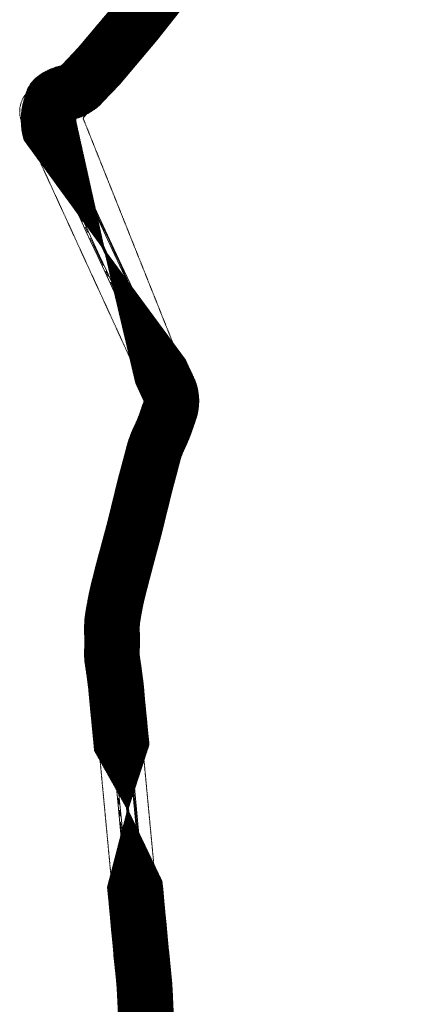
# Model space of a CAD drawing. Header units: metres. Extents: x 119281 to 119471, y 518617 to 521499.
# Tile 3 of 6: x 119281 to 119427, y 519697 to 520058. Entities that reach past the tile are written whole.
import ezdxf

# ---------------------------------------------------------------- set-up
doc = ezdxf.new("R2010")
doc.units = ezdxf.units.M
doc.header["$MEASUREMENT"] = 0
for name, pattern in [('DGN Style 2', [0.044195, 0.026517, -0.017678]), ('DGN Style 4', [0.070712, 0.035356, -0.017678, 0, -0.017678]), ('PHANTOM', [0.0635, 0.03175, -0.00635, 0.00635, -0.00635, 0.00635, -0.00635])]:
    doc.linetypes.add(name, pattern=pattern)
for name, color, linetype, lineweight in [('A_EM-VELD-BESTEMMINGSPLAN', 9, 'DGN Style 4', 0), ('A_EM-VELD-OBV-REVISIE', 6, 'DGN Style 2', 0), ('A_EM-VELD-OBV-REVISIE-ARCERING', 254, 'Continuous', 0), ('A_HS_MANTELBUIS', 1, 'Continuous', 0), ('A_HS_TRACE', 3, 'PHANTOM', 0)]:
    doc.layers.add(name, color=color, linetype=linetype, lineweight=lineweight)

msp = doc.modelspace()

# ---------------------------------------------------------------- hatches: boundary and pattern name
at = {"layer": 'A_EM-VELD-OBV-REVISIE-ARCERING'}
h = msp.add_hatch(dxfattribs=at)
h.set_pattern_fill('HATCH', color=256, style=0, pattern_type=2)
h.set_pattern_definition([(45, (119326.64361, 520060.85081), (-0.1767767, 0.1767767), [])])
h.paths.add_polyline_path([(119296.36, 520040.69, 0.104327), (119288.15, 520036.9, 0.137998), (119284.09, 520031.64), (119283.84, 520031.02), (119283.03, 520028.24, 0.143455), (119283.02, 520013.67), (119312.44, 519973.31), (119302.23, 520019.21, -0.097721), (119302, 520021.49, 0.132367), (119311.71, 520027.54), (119317.87, 520034.04), (119331.55, 520050.32), (119342.22, 520063.65), (119342.32, 520063.78, 0.156877), (119346.54, 520076.07), (119346.94, 520085.29), (119347.37, 520090.9), (119347.56, 520096.1), (119347.85, 520097.75), (119348.26, 520101.08), (119348.48, 520104.19), (119348.99, 520112.24), (119347.78, 520124.12), (119352.9, 520164.63), (119346, 520141.65), (119342.83, 520172.79), (119329.04, 520113.58), (119328.7, 520108.32), (119328.52, 520105.53), (119328.34, 520103), (119328.06, 520100.71), (119327.62, 520098.21), (119327.4, 520092.02), (119326.98, 520086.49), (119326.55, 520076.64), (119326.54, 520076.47, -0.141872), (119326.35, 520075.82), (119316.09, 520063.01), (119302.95, 520047.36), (119297.09, 520041.18, -0.111696)])
h = msp.add_hatch(dxfattribs=at)
h.set_pattern_fill('HATCH', color=256, style=0, pattern_type=2)
h.set_pattern_definition([(45, (119335.1855, 519916.25989), (-0.1767767, 0.1767767), [])])
h.paths.add_polyline_path([(119326.89, 519918.26, -0.117681), (119326.84, 519917.72), (119325.78, 519914.63, -0.029575), (119323.32, 519908.63, 0.047183), (119320.72, 519901.61), (119317.62, 519889.94), (119313.8, 519874.34), (119309.5, 519858.38), (119307.35, 519849.79), (119307.32, 519849.66, 0.014024), (119305.76, 519841.65, 0.062065), (119305.25, 519831.85, -0.001204), (119305.15, 519825.62), (119305.14, 519825.32), (119305.24, 519823.02), (119306.18, 519816.56), (119306.67, 519812.62), (119307.04, 519808.52), (119307.46, 519804.23), (119307.88, 519799.93), (119308.3, 519795.59), (119308.72, 519791.22), (119308.81, 519790.18), (119320.92, 519768.56), (119328.7, 519792.32), (119328.62, 519793.12), (119328.2, 519797.51), (119327.78, 519801.87), (119327.36, 519806.17), (119326.96, 519810.4), (119326.78, 519812.28), (119326.55, 519814.76), (119326.01, 519819.22), (119325.59, 519822.06), (119325.18, 519824.89), (119325.15, 519825.56, 0.001234), (119325.25, 519832.04), (119325.26, 519832.53), (119325.22, 519833.02, -0.065918), (119325.46, 519838.17), (119325.47, 519838.25), (119325.49, 519838.33, -0.0139), (119326.81, 519845.19), (119328.85, 519853.35), (119333.17, 519869.36), (119337, 519884.99), (119340.05, 519896.47, -0.047183), (119341.34, 519899.95, 0.029575), (119344.7, 519908.15), (119345.76, 519911.24, 0.169541), (119345.68, 519925.18), (119345.52, 519925.64), (119343.35, 519930.27), (119342.08, 519933), (119312.44, 519973.31), (119323.91, 519924.66)])
h = msp.add_hatch(dxfattribs=at)
h.set_pattern_fill('HATCH', color=256, style=0, pattern_type=2)
h.set_pattern_definition([(45, (119328.00873, 519700.77953), (-0.1767767, 0.1767767), [])])
h.paths.add_polyline_path([(119318.99, 519670.2, 0.034081), (119319.64, 519664.38, 0.001574), (119320.23, 519660.35), (119320.81, 519656.65), (119321.33, 519652.8), (119321.82, 519648.76), (119322.15, 519644.61), (119322.81, 519636.81), (119322.89, 519635.89), (119323.28, 519631.54), (119323.68, 519627.2), (119324.1, 519622.86), (119324.52, 519618.54), (119324.75, 519616.17), (119338.45, 519577.75), (119344.63, 519618.32), (119344.42, 519620.48), (119344, 519624.78), (119343.6, 519629.06), (119343.2, 519633.36), (119342.81, 519637.65), (119342.42, 519642.19), (119342.09, 519646.25), (119341.72, 519650.78), (119341.17, 519655.33), (119340.6, 519659.54), (119340.01, 519663.33), (119339.47, 519667.86), (119339.34, 519667.85, -0.047818), (119338.94, 519672.22), (119338.18, 519682.58), (119338.09, 519683.62), (119337.85, 519686.5), (119337.69, 519691.78), (119337.08, 519704.81), (119335.82, 519717.4), (119335.77, 519717.94), (119335.37, 519722.2), (119334.97, 519726.51), (119334.56, 519730.87), (119334.14, 519735.24), (119333.73, 519739.66), (119333.46, 519742.38), (119320.92, 519768.56), (119313.58, 519740.23), (119313.81, 519737.76), (119314.22, 519733.36), (119314.64, 519728.97), (119315.05, 519724.65), (119315.45, 519720.34), (119315.85, 519716.06), (119315.9, 519715.26), (119316.69, 519707.55), (119317.12, 519703.33), (119317.71, 519691), (119317.88, 519685.36), (119318.16, 519682.01), (119318.23, 519681.06), (119318.7, 519674.8), (119318.91, 519671.86), (119318.91, 519671.86), (119318.92, 519671.72), (119318.93, 519671.57), (119318.93, 519671.57)])

# ---------------------------------------------------------------- linework, layer by layer
at = {"layer": 'A_EM-VELD-BESTEMMINGSPLAN', "flags": 128}
msp.add_lwpolyline([(119322.3, 519835.41, -0.088022), (119322.51, 519837.86), (119342.49, 519913.4, 0.184346), (119341.85, 519928.4), (119304.6, 520021.6), (119341.9, 520065.99, 0.160715), (119344.23, 520071.81), (119346.6, 520109.91), (119383.79, 520289.83, 0.035689), (119384.82, 520297.63), (119386.03, 520317.45), (119386.11, 520321.56), (119387.88, 520350.66), (119394.68, 520462.73), (119398.7, 520529.15), (119403.51, 520607.5), (119404.38, 520622.18), (119404.64, 520625.97), (119404.65, 520626.11), (119411.09, 520716.52), (119411.93, 520727.32), (119416.52, 520794.37), (119426.12, 520952.6, 0.023171), (119426.14, 520954), (119426.55, 521086.01), (119400.08, 521086.37), (119389.82, 521032.5), (119389.8, 521032.32, 0.036568), (119389.74, 521030.84), (119390.15, 521018.45), (119389.34, 521002.74), (119388.48, 520990.38), (119387.53, 520975.36), (119385.91, 520950.18, 0.020941), (119385.9, 520949.31), (119386.29, 520932.21), (119376.44, 520777.07), (119375.2, 520766.29), (119373.59, 520760.82), (119365.61, 520742.66), (119364.15, 520739.02, 0.079249), (119363.11, 520734.4), (119362, 520717.14, 0.048099), (119362.06, 520715.22), (119363.56, 520703.62), (119362.26, 520677.62, 0.047516), (119362.34, 520675.74), (119364.81, 520658.06, 0.022314), (119364.97, 520657.17), (119366.82, 520649.24), (119363.15, 520584.01), (119363.13, 520583.41), (119362.79, 520561.94, -0.013612), (119362.78, 520561.72), (119356.18, 520452.91), (119351.22, 520371.17), (119349.85, 520340.32), (119340.82, 520331.85, 0.188825), (119337.69, 520325.27), (119337.26, 520319.29, 0.104172), (119337.82, 520315.21), (119342.87, 520301.14), (119329.97, 520100.23), (119328.38, 520074.77), (119301.49, 520042.77), (119299.57, 520040.85), (119297.36, 520039.27), (119285.41, 520032.09), (119285.15, 520031.88, 0.344083), (119282.31, 520019.9), (119327.15, 519922.1, -0.193862), (119327.27, 519918.33), (119327.19, 519918.11), (119306.9, 519841.43, 0.088428), (119306.32, 519834.44), (119330.52, 519577.64), (119361.49, 519248.5, 0.008402), (119361.5, 519248.38), (119368.04, 519163.81), (119358.77, 519155.26, 0.377158), (119357.14, 519139.56), (119357.2, 519139.47), (119359.53, 519136.47), (119384.09, 519104.51), (119396.94, 519114.06), (119372.35, 519146.02), (119379.25, 519152.38, 0.229471), (119384.03, 519164.56), (119380.73, 519207.18), (119338.99, 519658.33), (119322.3, 519835.41)], format="xyb", close=True, dxfattribs=at)
at = {"layer": 'A_EM-VELD-OBV-REVISIE', "flags": 128}
msp.add_lwpolyline([(119297.09, 520041.18), (119297.13, 520041.23), (119302.95, 520047.36), (119316.09, 520063.01), (119326.35, 520075.82, 0.141872), (119326.54, 520076.47), (119326.55, 520076.64), (119326.98, 520086.49), (119327.4, 520092.02), (119327.62, 520098.21), (119328.06, 520100.71), (119328.34, 520103), (119328.52, 520105.53), (119328.7, 520108.32), (119329.04, 520113.58), (119329.04, 520113.58), (119342.83, 520172.79), (119346, 520141.65), (119352.9, 520164.63), (119347.78, 520124.12), (119348.99, 520112.24), (119348.99, 520112.24), (119348.48, 520104.19), (119348.26, 520101.08), (119347.85, 520097.75), (119347.56, 520096.1), (119347.37, 520090.9), (119346.94, 520085.29), (119346.54, 520076.07, -0.156877), (119342.32, 520063.78), (119342.22, 520063.65), (119331.55, 520050.32), (119317.87, 520034.04), (119311.71, 520027.54, -0.132367), (119302, 520021.49, 0.097721), (119302.23, 520019.21), (119302.23, 520019.21), (119312.44, 519973.31), (119283.02, 520013.67, -0.143455), (119283.03, 520028.24), (119283.84, 520031.02), (119284.09, 520031.64, -0.137998), (119288.15, 520036.9, -0.104327), (119296.36, 520040.69, 0.111696), (119297.09, 520041.18)], format="xyb", close=True, dxfattribs=at)
for points in [[(119342.09, 519933.01), (119312.44, 519973.31), (119323.91, 519924.66), (119323.9, 519924.66), (119323.91, 519924.66)], [(119308.81, 519790.18), (119308.72, 519791.22), (119308.3, 519795.59), (119307.88, 519799.93), (119307.46, 519804.23), (119307.04, 519808.52), (119306.67, 519812.62), (119306.18, 519816.56), (119305.24, 519823.02)], [(119328.7, 519792.32), (119328.62, 519793.12), (119328.2, 519797.51), (119327.78, 519801.87), (119327.36, 519806.17), (119326.96, 519810.4), (119326.78, 519812.28)], [(119308.81, 519790.18), (119320.92, 519768.56), (119328.7, 519792.32)]]:
    msp.add_lwpolyline(points, dxfattribs=at)
for points in [[(119325.59, 519822.06), (119325.18, 519824.89), (119325.15, 519825.56, 0.001234), (119325.25, 519832.04), (119325.26, 519832.53), (119325.22, 519833.02, -0.065918), (119325.46, 519838.17), (119325.47, 519838.25), (119325.49, 519838.33, -0.0139), (119326.81, 519845.19), (119328.85, 519853.35), (119333.17, 519869.36), (119337, 519884.99), (119340.05, 519896.47, -0.047183), (119341.34, 519899.95, 0.029575), (119344.7, 519908.15), (119345.76, 519911.24, 0.169541), (119345.68, 519925.18), (119345.52, 519925.64), (119343.35, 519930.27), (119342.07, 519933.05)], [(119326.78, 519812.28), (119326.55, 519814.76), (119326.01, 519819.22), (119325.18, 519824.89), (119325.15, 519825.56, 0.001234), (119325.25, 519832.04), (119325.26, 519832.53), (119325.22, 519833.02, -0.065918), (119325.46, 519838.17), (119325.47, 519838.25), (119325.49, 519838.33, -0.0139), (119326.81, 519845.19), (119328.85, 519853.35), (119333.17, 519869.36), (119337, 519884.99), (119340.05, 519896.47, -0.047183), (119341.34, 519899.95, 0.029575), (119344.7, 519908.15), (119345.76, 519911.24, 0.169541), (119345.68, 519925.18), (119345.52, 519925.64), (119342.08, 519933)], [(119305.24, 519823.02), (119305.14, 519825.32), (119305.15, 519825.62, 0.001204), (119305.25, 519831.85, -0.062065), (119305.76, 519841.65, -0.014024), (119307.32, 519849.66), (119307.35, 519849.79), (119309.5, 519858.38), (119313.8, 519874.34), (119317.62, 519889.94), (119320.72, 519901.61, -0.047183), (119323.32, 519908.63, 0.029575), (119325.78, 519914.63), (119326.84, 519917.72, 0.117681), (119326.89, 519918.26), (119323.9, 519924.66), (119326.89, 519918.26, -0.117681), (119326.84, 519917.72), (119325.78, 519914.63, -0.029575), (119323.32, 519908.63, 0.047183), (119320.72, 519901.61), (119317.62, 519889.94), (119313.8, 519874.34), (119309.5, 519858.38), (119307.35, 519849.79), (119307.32, 519849.66)], [(119318.93, 519671.57), (119318.7, 519674.8), (119318.23, 519681.06), (119318.16, 519682.01), (119317.88, 519685.36), (119317.71, 519691), (119317.12, 519703.33), (119316.69, 519707.55), (119315.9, 519715.26), (119315.93, 519715.26), (119315.85, 519716.06), (119315.45, 519720.34), (119315.05, 519724.65), (119314.64, 519728.97), (119314.22, 519733.36), (119313.81, 519737.76), (119313.58, 519740.23), (119320.92, 519768.56), (119333.46, 519742.38), (119333.73, 519739.66), (119334.14, 519735.24), (119334.56, 519730.87), (119334.97, 519726.51), (119335.37, 519722.2), (119335.77, 519717.94), (119335.82, 519717.4), (119335.79, 519717.4), (119337.08, 519704.81), (119337.69, 519691.78), (119337.85, 519686.5), (119338.09, 519683.62), (119338.18, 519682.58), (119338.94, 519672.22, 0.047818), (119339.34, 519667.85, -0.047818), (119338.94, 519672.22), (119338.18, 519682.58), (119338.09, 519683.62), (119337.85, 519686.5), (119337.69, 519691.78), (119337.08, 519704.81), (119335.79, 519717.4)]]:
    msp.add_lwpolyline(points, format="xyb", dxfattribs=at)
at = {"layer": 'A_EM-VELD-OBV-REVISIE-ARCERING', "flags": 128}
msp.add_lwpolyline([(119316.09, 520063.01), (119302.95, 520047.36), (119297.09, 520041.18, -0.111696), (119296.36, 520040.69), (119296.36, 520040.69, 0.104327), (119288.15, 520036.9, 0.137998), (119284.09, 520031.64), (119283.84, 520031.02), (119283.03, 520028.24, 0.143455), (119283.02, 520013.67), (119312.44, 519973.31), (119302.23, 520019.21, -0.097721), (119302, 520021.49, 0.132367), (119311.71, 520027.54), (119317.87, 520034.04), (119331.55, 520050.32), (119342.22, 520063.65)], format="xyb", dxfattribs=at)
msp.add_lwpolyline([(119326.89, 519918.26, -0.117681), (119326.84, 519917.72), (119325.78, 519914.63, -0.029575), (119323.32, 519908.63, 0.047183), (119320.72, 519901.61), (119317.62, 519889.94), (119313.8, 519874.34), (119309.5, 519858.38), (119307.35, 519849.79), (119307.32, 519849.66, 0.014024), (119305.76, 519841.65, 0.062065), (119305.25, 519831.85, -0.001204), (119305.15, 519825.62), (119305.14, 519825.32), (119305.24, 519823.02), (119306.18, 519816.56), (119306.67, 519812.62), (119307.04, 519808.52), (119307.46, 519804.23), (119307.88, 519799.93), (119308.3, 519795.59), (119308.72, 519791.22), (119308.81, 519790.18), (119320.92, 519768.56), (119328.7, 519792.32), (119328.62, 519793.12), (119328.2, 519797.51), (119327.78, 519801.87), (119327.36, 519806.17), (119326.96, 519810.4), (119326.78, 519812.28), (119326.55, 519814.76), (119326.01, 519819.22), (119325.59, 519822.06), (119325.18, 519824.89), (119325.15, 519825.56, 0.001234), (119325.25, 519832.04), (119325.26, 519832.53), (119325.22, 519833.02, -0.065918), (119325.46, 519838.17), (119325.47, 519838.25), (119325.49, 519838.33, -0.0139), (119326.81, 519845.19), (119328.85, 519853.35), (119333.17, 519869.36), (119337, 519884.99), (119340.05, 519896.47, -0.047183), (119341.34, 519899.95, 0.029575), (119344.7, 519908.15), (119345.76, 519911.24, 0.169541), (119345.68, 519925.18), (119345.52, 519925.64), (119343.35, 519930.27), (119342.08, 519933), (119312.44, 519973.31), (119323.91, 519924.66), (119326.89, 519918.26)], format="xyb", close=True, dxfattribs=at)
msp.add_lwpolyline([(119337.69, 519691.78), (119337.08, 519704.81), (119335.82, 519717.4), (119335.77, 519717.94), (119335.37, 519722.2), (119334.97, 519726.51), (119334.56, 519730.87), (119334.14, 519735.24), (119333.73, 519739.66), (119333.46, 519742.38), (119320.92, 519768.56), (119313.58, 519740.23), (119313.81, 519737.76), (119314.22, 519733.36), (119314.64, 519728.97), (119315.05, 519724.65), (119315.45, 519720.34), (119315.85, 519716.06), (119315.9, 519715.26), (119316.69, 519707.55), (119317.12, 519703.33), (119317.71, 519691)], dxfattribs=at)
at = {"layer": 'A_HS_MANTELBUIS', "lineweight": 0}
for p, q in [((119292.97, 520027.84), (119292.43, 520026)), ((119292.97, 520027.84), (119293.3, 520027.74)), ((119293.64, 520027.64), (119293.1, 520025.81)), ((119293.64, 520027.64), (119293.3, 520027.74)), ((119288.46, 520023.85), (119288.73, 520025.23)), ((119288.73, 520025.23), (119288.96, 520026.09)), ((119288.96, 520026.09), (119289.24, 520027.03)), ((119289.15, 520023.75), (119289.41, 520025.07)), ((119289.24, 520027.03), (119289.58, 520026.93)), ((119289.41, 520025.07), (119289.63, 520025.9)), ((119289.91, 520026.83), (119289.58, 520026.93)), ((119289.63, 520025.9), (119289.91, 520026.83)), ((119292.03, 520024.55), (119291.83, 520023.53)), ((119292.43, 520026), (119292.03, 520024.55)), ((119292.72, 520024.39), (119292.53, 520023.42)), ((119293.1, 520025.81), (119292.72, 520024.39)), ((119288.29, 520020.91), (119288.3, 520022.31)), ((119288.46, 520019.03), (119288.29, 520020.91)), ((119288.3, 520022.31), (119288.46, 520023.85)), ((119288.99, 520020.94), (119289, 520022.27)), ((119289.16, 520019.13), (119288.99, 520020.94)), ((119289, 520022.27), (119289.15, 520023.75)), ((119291.69, 520022.41), (119291.63, 520020.94)), ((119291.63, 520020.94), (119291.66, 520019.88)), ((119291.83, 520023.53), (119291.69, 520022.41)), ((119292.39, 520022.35), (119292.33, 520020.93)), ((119292.33, 520020.93), (119292.36, 520019.93)), ((119292.53, 520023.42), (119292.39, 520022.35)), ((119288.7, 520017.79), (119288.46, 520019.03)), ((119289.05, 520016.52), (119288.7, 520017.79)), ((119289.38, 520017.95), (119289.16, 520019.13)), ((119289.72, 520016.73), (119289.38, 520017.95)), ((119290.06, 520015.75), (119289.72, 520016.73)), ((119291.66, 520019.88), (119291.82, 520018.41)), ((119291.82, 520018.41), (119292.07, 520017.15)), ((119292.07, 520017.15), (119292.62, 520015.35)), ((119292.36, 520019.93), (119292.51, 520018.52)), ((119292.51, 520018.52), (119292.75, 520017.32)), ((119292.75, 520017.32), (119293.27, 520015.6)), ((119293.07, 520018.26), (119293.35, 520018.47)), ((119297.04, 520012.91), (119293.07, 520018.26)), ((119293.63, 520018.68), (119293.35, 520018.47)), ((119297.64, 520013.27), (119293.63, 520018.68)), ((119289.42, 520015.49), (119289.05, 520016.52)), ((119289.75, 520014.76), (119289.42, 520015.49)), ((119290.75, 520012.59), (119289.75, 520014.76)), ((119290.39, 520015.05), (119290.06, 520015.75)), ((119291.39, 520012.88), (119290.39, 520015.05)), ((119292.62, 520015.35), (119292.89, 520014.76)), ((119292.89, 520014.76), (119294.95, 520010.31)), ((119293.27, 520015.6), (119293.52, 520015.05)), ((119293.52, 520015.05), (119295.59, 520010.61)), ((119299.44, 520009.32), (119297.64, 520013.27)), ((119292.7, 520008.29), (119290.75, 520012.59)), ((119293.34, 520008.58), (119291.39, 520012.88)), ((119294.95, 520010.31), (119297.69, 520004.41)), ((119295.59, 520010.61), (119298.33, 520004.71)), ((119298.8, 520009.02), (119297.04, 520012.91)), ((119294.89, 520003.5), (119292.7, 520008.29)), ((119295.53, 520003.8), (119293.34, 520008.58)), ((119302.49, 520001.09), (119298.8, 520009.02)), ((119303.13, 520001.39), (119299.44, 520009.32)), ((119297.12, 519998.66), (119294.89, 520003.5)), ((119297.76, 519998.95), (119295.53, 520003.8)), ((119297.69, 520004.41), (119299.75, 519999.98)), ((119298.33, 520004.71), (119300.38, 520000.27)), ((119299.12, 519994.38), (119297.12, 519998.66)), ((119299.76, 519994.68), (119297.76, 519998.95)), ((119299.75, 519999.98), (119302.06, 519994.95)), ((119300.38, 520000.27), (119302.7, 519995.25)), ((119305.76, 519994.11), (119302.49, 520001.09)), ((119306.39, 519994.41), (119303.13, 520001.39)), ((119302.7, 519995.25), (119305.74, 519988.67)), ((119300.89, 519990.57), (119299.12, 519994.38)), ((119301.53, 519990.86), (119299.76, 519994.68)), ((119302.06, 519994.95), (119305.1, 519988.37)), ((119309.05, 519986.97), (119305.76, 519994.11)), ((119309.68, 519987.26), (119306.39, 519994.41)), ((119303.72, 519984.44), (119300.89, 519990.57)), ((119304.35, 519984.74), (119301.53, 519990.86)), ((119305.1, 519988.37), (119308.34, 519981.33)), ((119305.74, 519988.67), (119308.98, 519981.62)), ((119305.77, 519980.01), (119303.72, 519984.44)), ((119306.41, 519980.31), (119304.35, 519984.74)), ((119315.26, 519973.56), (119309.05, 519986.97)), ((119315.89, 519973.85), (119309.68, 519987.26)), ((119308.34, 519981.33), (119311.15, 519975.25)), ((119308.98, 519981.62), (119311.79, 519975.55)), ((119307.37, 519976.6), (119305.77, 519980.01)), ((119308.01, 519976.9), (119306.41, 519980.31)), ((119309.99, 519970.98), (119307.37, 519976.6)), ((119310.63, 519971.28), (119308.01, 519976.9)), ((119311.15, 519975.25), (119314.26, 519968.54)), ((119311.79, 519975.55), (119314.89, 519968.83)), ((119319.01, 519965.47), (119315.26, 519973.56)), ((119319.64, 519965.76), (119315.89, 519973.85)), ((119312.52, 519965.56), (119309.99, 519970.98)), ((119313.15, 519965.86), (119310.63, 519971.28)), ((119314.26, 519968.54), (119317.93, 519960.57)), ((119314.89, 519968.83), (119318.56, 519960.87)), ((119315.25, 519959.67), (119312.52, 519965.56)), ((119315.88, 519959.97), (119313.15, 519965.86)), ((119322.26, 519958.44), (119319.01, 519965.47)), ((119322.89, 519958.74), (119319.64, 519965.76)), ((119317.55, 519954.71), (119315.25, 519959.67)), ((119318.19, 519955.01), (119315.88, 519959.97)), ((119317.93, 519960.57), (119321.08, 519953.73)), ((119318.56, 519960.87), (119321.72, 519954.03)), ((119324.75, 519953.05), (119322.26, 519958.44)), ((119325.38, 519953.34), (119322.89, 519958.74)), ((119320.36, 519948.67), (119317.55, 519954.71)), ((119320.99, 519948.97), (119318.19, 519955.01)), ((119321.08, 519953.73), (119323.91, 519947.67)), ((119321.72, 519954.03), (119324.54, 519947.97)), ((119327.85, 519946.33), (119324.75, 519953.05)), ((119328.48, 519946.63), (119325.38, 519953.34)), ((119322.22, 519944.66), (119320.36, 519948.67)), ((119322.85, 519944.96), (119320.99, 519948.97)), ((119323.77, 519941.31), (119322.22, 519944.66)), ((119324.41, 519941.61), (119322.85, 519944.96)), ((119323.91, 519947.67), (119326.7, 519941.66)), ((119324.54, 519947.97), (119327.34, 519941.96)), ((119331.52, 519938.38), (119327.85, 519946.33)), ((119332.16, 519938.67), (119328.48, 519946.63)), ((119325.91, 519936.71), (119323.77, 519941.31)), ((119326.54, 519937), (119324.41, 519941.61)), ((119326.7, 519941.66), (119328.82, 519937.08)), ((119327.34, 519941.96), (119329.45, 519937.37)), ((119335.34, 519930.08), (119331.52, 519938.38)), ((119335.98, 519930.38), (119332.16, 519938.67)), ((119327.07, 519934.24), (119325.91, 519936.71)), ((119327.7, 519934.55), (119326.54, 519937)), ((119328.09, 519932.27), (119327.07, 519934.24)), ((119328.71, 519932.6), (119327.7, 519934.55)), ((119328.82, 519937.08), (119330.56, 519933.28)), ((119329.45, 519937.37), (119331.2, 519933.57)), ((119330.62, 519927.71), (119328.09, 519932.27)), ((119331.23, 519928.05), (119328.71, 519932.6)), ((119330.56, 519933.28), (119332.67, 519928.7)), ((119331.2, 519933.57), (119333.31, 519929)), ((119335.34, 519930.08), (119335.66, 519930.23)), ((119335.98, 519930.38), (119335.66, 519930.23)), ((119330.62, 519927.71), (119330.92, 519927.88)), ((119331.23, 519928.05), (119330.92, 519927.88)), ((119332.67, 519928.7), (119333.97, 519925.9)), ((119333.31, 519929), (119334.61, 519926.2)), ((119333.97, 519925.9), (119335.23, 519923.21)), ((119334.61, 519926.2), (119335.87, 519923.51)), ((119335.23, 519923.21), (119335.93, 519921.71)), ((119335.87, 519923.51), (119336.59, 519921.96)), ((119335.93, 519921.71), (119336.25, 519920.65)), ((119336.25, 519920.65), (119336.38, 519920.01)), ((119336.38, 519920.01), (119336.52, 519918.92)), ((119336.59, 519921.96), (119336.93, 519920.83)), ((119336.93, 519920.83), (119337.08, 519920.13)), ((119337.08, 519920.13), (119337.22, 519918.97)), ((119336.45, 519916.61), (119336.22, 519915.42)), ((119336.55, 519917.73), (119336.45, 519916.61)), ((119336.52, 519918.92), (119336.55, 519917.73)), ((119337.15, 519916.51), (119336.9, 519915.25)), ((119337.25, 519917.71), (119337.15, 519916.51)), ((119337.22, 519918.97), (119337.25, 519917.71)), ((119335.89, 519914.37), (119334.91, 519911.5)), ((119336.56, 519914.15), (119335.57, 519911.28)), ((119336.22, 519915.42), (119335.89, 519914.37)), ((119336.9, 519915.25), (119336.56, 519914.15)), ((119334.91, 519911.5), (119335.24, 519911.39)), ((119335.57, 519911.28), (119335.24, 519911.39)), ((119314.86, 519823.91), (119315.21, 519823.96)), ((119314.86, 519823.91), (119315.62, 519818.76)), ((119315.56, 519824.01), (119315.21, 519823.96)), ((119315.56, 519824.01), (119316.31, 519818.86)), ((119312.75, 519819.82), (119313.1, 519819.84)), ((119312.93, 519815.74), (119312.75, 519819.82)), ((119313.45, 519819.85), (119313.1, 519819.84)), ((119313.63, 519815.77), (119313.45, 519819.85)), ((119315.62, 519818.76), (119315.89, 519816.73)), ((119316.31, 519818.86), (119316.58, 519816.82)), ((119313.09, 519812.16), (119312.93, 519815.74)), ((119313.79, 519812.21), (119313.63, 519815.77)), ((119315.89, 519816.73), (119316.1, 519815)), ((119316.1, 519815), (119316.26, 519813.65)), ((119316.58, 519816.82), (119316.79, 519815.08)), ((119316.79, 519815.08), (119316.96, 519813.73)), ((119313.33, 519809.47), (119313.09, 519812.16)), ((119314.03, 519809.53), (119313.79, 519812.21)), ((119316.26, 519813.65), (119316.55, 519810.53)), ((119316.96, 519813.73), (119317.25, 519810.6)), ((119318.84, 519811.53), (119319.18, 519811.58)), ((119318.84, 519811.53), (119319.34, 519808.31)), ((119319.53, 519811.63), (119319.18, 519811.58)), ((119319.53, 519811.63), (119320.03, 519808.42)), ((119314.29, 519800.73), (119313.33, 519809.47)), ((119314.99, 519800.8), (119314.03, 519809.53)), ((119316.55, 519810.53), (119316.74, 519808.55)), ((119316.74, 519808.55), (119316.99, 519805.92)), ((119317.25, 519810.6), (119317.43, 519808.62)), ((119317.43, 519808.62), (119317.69, 519805.99)), ((119319.34, 519808.31), (119319.63, 519806.42)), ((119320.03, 519808.42), (119320.32, 519806.53)), ((119316.99, 519805.92), (119317.48, 519800.87)), ((119317.69, 519805.99), (119318.18, 519800.93)), ((119319.63, 519806.42), (119320, 519804.03)), ((119320.32, 519806.53), (119320.7, 519804.11)), ((119320.7, 519804.11), (119321.35, 519797.66)), ((119316.02, 519784.78), (119314.29, 519800.73)), ((119316.72, 519784.85), (119314.99, 519800.8)), ((119317.48, 519800.87), (119318.22, 519793.24)), ((119318.18, 519800.93), (119318.91, 519793.31)), ((119320, 519804.03), (119320.65, 519797.6)), ((119320.65, 519797.6), (119321.92, 519784.44)), ((119321.35, 519797.66), (119322.62, 519784.51)), ((119318.91, 519793.31), (119319.64, 519785.58)), ((119318.22, 519793.24), (119318.95, 519785.51)), ((119317.04, 519774.12), (119316.02, 519784.78)), ((119317.74, 519774.19), (119316.72, 519784.85)), ((119318.95, 519785.51), (119319.69, 519777.63)), ((119319.64, 519785.58), (119320.39, 519777.69)), ((119321.92, 519784.44), (119322.69, 519776.59)), ((119322.62, 519784.51), (119323.38, 519776.66)), ((119319.69, 519777.63), (119320.28, 519771.63)), ((119320.39, 519777.69), (119320.97, 519771.7)), ((119322.69, 519776.59), (119323.95, 519763.31)), ((119323.38, 519776.66), (119324.65, 519763.38)), ((119318.16, 519762.28), (119317.04, 519774.12)), ((119318.86, 519762.34), (119317.74, 519774.19)), ((119320.97, 519771.7), (119321.67, 519764.34)), ((119320.28, 519771.63), (119320.97, 519764.27)), ((119319.54, 519747.81), (119318.16, 519762.28)), ((119320.24, 519747.88), (119318.86, 519762.34)), ((119320.97, 519764.27), (119321.5, 519758.73)), ((119321.67, 519764.34), (119322.19, 519758.79)), ((119323.95, 519763.31), (119324.9, 519753.18)), ((119324.65, 519763.38), (119325.6, 519753.25)), ((119321.5, 519758.73), (119322.04, 519752.95)), ((119322.19, 519758.79), (119322.74, 519753.02)), ((119322.04, 519752.95), (119322.83, 519744.74)), ((119322.74, 519753.02), (119323.53, 519744.8)), ((119324.9, 519753.18), (119325.68, 519744.88)), ((119325.6, 519753.25), (119326.37, 519744.95)), ((119320.73, 519735.76), (119319.54, 519747.81)), ((119321.42, 519735.83), (119320.24, 519747.88)), ((119322.83, 519744.74), (119323.32, 519739.68)), ((119323.53, 519744.8), (119324.02, 519739.75)), ((119325.68, 519744.88), (119326.46, 519736.34)), ((119326.37, 519744.95), (119327.16, 519736.4)), ((119323.32, 519739.68), (119323.76, 519735.02)), ((119324.02, 519739.75), (119324.46, 519735.09)), ((119321.28, 519729.72), (119320.73, 519735.76)), ((119321.98, 519729.78), (119321.42, 519735.83)), ((119326.46, 519736.34), (119327.37, 519726.64)), ((119327.16, 519736.4), (119328.06, 519726.71)), ((119323.76, 519735.02), (119324.66, 519725.55)), ((119324.46, 519735.09), (119325.36, 519725.61)), ((119322.24, 519715.99), (119321.28, 519729.72)), ((119322.94, 519716.04), (119321.98, 519729.78)), ((119324.66, 519725.55), (119325.46, 519716.97)), ((119325.36, 519725.61), (119326.16, 519717.03)), ((119327.37, 519726.64), (119327.95, 519720.17)), ((119328.06, 519726.71), (119328.65, 519720.23)), ((119327.95, 519720.17), (119328.32, 519716.01)), ((119328.65, 519720.23), (119329.02, 519716.07)), ((119322.24, 519715.99), (119322.59, 519716.01)), ((119322.94, 519716.04), (119322.59, 519716.01)), ((119325.46, 519716.97), (119326.24, 519709.02)), ((119326.16, 519717.03), (119326.94, 519709.09)), ((119328.32, 519716.01), (119328.67, 519716.04)), ((119329.02, 519716.07), (119328.67, 519716.04)), ((119326.24, 519709.02), (119326.75, 519704.03)), ((119326.94, 519709.09), (119327.45, 519704.11)), ((119326.75, 519704.03), (119327.1, 519704.07)), ((119327.45, 519704.11), (119327.1, 519704.07))]:
    msp.add_line(p, q, dxfattribs=at)
at = {"layer": 'A_HS_TRACE', "ltscale": 350, "flags": 128}
for points in [[(119326.55, 519664.36), (119326.44, 519665.65), (119326.36, 519668.66), (119326.11, 519673.36), (119325.43, 519679.79), (119324.25, 519691.67), (119322.66, 519708.67), (119322.59, 519716.01), (119322.1, 519723.26), (119321.81, 519727.58), (119321.45, 519731.92), (119321.03, 519736.28), (119320.6, 519740.69), (119320.16, 519745.11), (119319.72, 519749.56), (119319.29, 519754.02), (119318.87, 519758.49), (119318.45, 519762.97), (119318.02, 519767.45), (119317.6, 519771.92), (119317.18, 519776.39), (119316.75, 519780.85), (119316.32, 519785.3), (119315.88, 519789.74), (119315.41, 519794.16), (119314.9, 519798.57), (119314.38, 519802.96), (119313.9, 519807.33), (119313.46, 519811.67), (119313.1, 519819.84), (119312.8, 519823.41, -0.010432), (119312.22, 519833.04, -0.064356), (119313.28, 519843.83), (119314.31, 519848.77), (119316.3, 519856.28), (119320.51, 519872.35), (119324.6, 519888.72), (119327.63, 519899.99), (119330.99, 519909.89, 0.104154), (119332.61, 519920.07, 0.066191), (119331.84, 519925.39), (119330.92, 519927.88), (119329.12, 519931.04), (119327.14, 519934.88), (119325.31, 519938.83), (119323.46, 519942.81), (119321.61, 519946.81), (119319.74, 519950.83), (119317.87, 519954.86), (119315.99, 519958.91), (119314.1, 519962.98), (119312.21, 519967.05), (119310.31, 519971.13), (119308.41, 519975.21), (119306.5, 519979.28), (119304.6, 519983.36), (119302.72, 519987.44), (119300.84, 519991.52), (119298.95, 519995.58), (119297.06, 519999.62), (119295.21, 520003.65), (119293.37, 520007.67), (119291.56, 520011.66), (119289.74, 520015.62, -0.168296), (119289.3, 520026), (119289.58, 520026.93), (119289.63, 520027.11, -0.231105), (119294.56, 520032.5), (119295.7, 520032.8, 0.07033), (119299.24, 520034.3, 0.095183), (119303.07, 520037.25), (119313.46, 520049.09), (119323.19, 520060.81), (119331.47, 520071.32, 0.173844), (119333.55, 520077.13), (119334.78, 520099.55, -0.022995), (119336.26, 520113.1), (119336.13, 520115.54), (119336.31, 520118.39), (119336.51, 520121.23), (119336.7, 520124.08), (119336.89, 520126.94), (119337.08, 520129.82), (119337.26, 520132.7), (119337.44, 520135.61), (119337.63, 520138.52), (119337.81, 520141.45), (119338, 520144.39), (119338.19, 520147.34), (119338.38, 520150.29), (119338.58, 520153.27), (119338.77, 520156.24), (119338.97, 520159.23), (119339.15, 520162.21), (119339.35, 520165.21), (119339.54, 520168.2), (119339.73, 520171.2), (119339.9, 520174.19), (119340.11, 520177.2), (119340.3, 520180.19), (119340.49, 520183.19), (119340.67, 520186.19), (119340.87, 520189.19), (119341.07, 520192.19), (119341.27, 520195.19), (119341.46, 520198.18), (119341.66, 520201.18), (119341.86, 520204.18), (119342.05, 520207.18), (119342.25, 520210.17), (119342.43, 520213.18), (119342.62, 520216.17), (119342.8, 520219.18), (119342.99, 520222.17), (119343.18, 520225.17), (119343.37, 520228.15), (119343.56, 520231.15), (119343.75, 520234.12), (119343.95, 520237.1), (119344.14, 520240.06), (119344.34, 520243.03), (119344.52, 520245.97), (119344.69, 520248.92), (119344.87, 520251.84), (119345.07, 520254.76), (119345.26, 520257.66), (119345.45, 520260.56), (119345.65, 520263.43), (119345.83, 520266.31), (119346.01, 520269.19), (119346.19, 520272.05), (119346.39, 520279.33), (119346.74, 520283.17), (119347.73, 520295.31, 0.140306), (119346.97, 520304.53), (119343.69, 520313.23), (119342.86, 520316.12, -0.074136), (119342.52, 520318.34), (119342.51, 520323.43), (119342.72, 520325.43, -0.161243), (119344.5, 520328.57), (119351.91, 520335.26, 0.209274), (119355.06, 520341.7), (119355.91, 520361.21), (119356.93, 520377.48), (119358.09, 520399.28), (119359.3, 520420.02), (119360.69, 520442.37), (119361.9, 520462.97), (119363.03, 520483.92), (119364.07, 520501.48), (119365.62, 520526.1), (119366.12, 520531.09), (119366.4, 520536.03), (119366.44, 520540.34), (119367.34, 520559.43), (119368.03, 520574.01), (119368.84, 520594.48), (119369.94, 520616.12), (119371.08, 520633.41), (119371.54, 520638.58, 0.048846), (119371.79, 520649.53, 0.023026), (119370.45, 520660.63, 0.019456), (119368.27, 520671.06, -0.07372), (119367.25, 520681.57), (119367.43, 520685.16), (119367.68, 520688.95, 0.03644), (119367.69, 520691.85, -0.034932), (119367.69, 520694.44), (119367.74, 520695.94)], [(119328.9, 519672.29), (119328.67, 519675.53), (119328.21, 519681.82), (119328.13, 519682.82), (119327.87, 519685.93), (119327.7, 519691.39), (119327.1, 519704.07), (119326.64, 519708.57), (119326.21, 519712.78), (119325.81, 519717), (119325.41, 519721.27), (119325.01, 519725.58), (119324.6, 519729.92), (119324.18, 519734.3), (119323.77, 519738.71), (119323.34, 519743.14), (119322.91, 519747.59), (119322.48, 519752.05), (119322.06, 519756.52), (119321.63, 519761), (119321.21, 519765.47), (119320.79, 519769.95), (119320.36, 519774.42), (119319.92, 519778.88), (119319.5, 519783.33), (119319.09, 519787.76), (119318.67, 519792.17), (119318.25, 519796.55), (119317.83, 519800.9), (119317.41, 519805.2), (119317, 519809.46), (119316.61, 519813.69), (119316.1, 519817.89), (119315.21, 519823.96), (119315.15, 519825.44, 0.001291), (119315.25, 519832.17, -0.065918), (119315.62, 519839.95, -0.014156), (119317.08, 519847.49), (119319.18, 519855.86), (119323.48, 519871.85), (119327.31, 519887.46), (119330.39, 519899.04, -0.047183), (119332.33, 519904.29, 0.029575), (119335.24, 519911.39), (119336.3, 519914.48, 0.169541), (119336.26, 519921.84), (119334.29, 519926.05), (119332.47, 519929.97), (119330.67, 519933.89), (119328.85, 519937.84), (119327.02, 519941.81), (119325.17, 519945.81), (119323.28, 519949.83), (119321.4, 519953.88), (119319.52, 519957.95), (119317.64, 519962.03), (119315.77, 519966.11), (119313.88, 519970.19), (119311.99, 519974.28), (119310.1, 519978.36), (119308.22, 519982.43), (119306.36, 519986.5), (119304.48, 519990.54), (119302.62, 519994.58), (119300.77, 519998.59), (119298.93, 520002.58), (119297.09, 520006.54), (119295.27, 520010.46), (119293.47, 520014.34), (119292.94, 520015.47, -0.160397), (119292.62, 520025.42), (119293.3, 520027.74), (119293.37, 520027.9, -0.137998), (119294.12, 520028.88, -0.111916), (119298.93, 520031.01, 0.136907), (119304.42, 520034.39), (119310.41, 520040.7), (119323.82, 520056.67), (119334.31, 520069.77, 0.15922), (119336.54, 520076.37), (119336.96, 520085.89), (119337.39, 520091.46), (119337.59, 520097.15), (119337.96, 520099.23), (119338.3, 520102.04), (119338.5, 520104.86), (119338.68, 520107.68), (119338.86, 520110.49), (119339.04, 520113.32), (119339.23, 520116.13), (119339.41, 520118.96), (119339.59, 520121.8), (119339.78, 520124.67), (119339.96, 520127.54), (119340.15, 520130.44), (119340.33, 520133.35), (119340.52, 520136.28), (119340.71, 520139.21), (119340.9, 520142.16), (119341.08, 520145.12), (119341.26, 520148.09), (119341.45, 520151.05), (119341.63, 520154.04), (119341.83, 520157.02), (119342.02, 520160.01), (119342.21, 520163), (119342.4, 520166.01), (119342.59, 520169), (119342.78, 520172), (119342.97, 520175), (119343.16, 520178), (119343.35, 520180.99), (119343.54, 520184), (119343.73, 520186.99), (119343.93, 520190), (119344.12, 520192.99), (119344.31, 520195.99), (119344.5, 520198.99), (119344.67, 520201.99), (119344.86, 520204.98), (119345.04, 520207.99), (119345.23, 520210.98), (119345.42, 520213.99), (119345.6, 520216.98), (119345.79, 520219.98), (119345.98, 520222.97), (119346.17, 520225.97), (119346.36, 520228.95), (119346.55, 520231.94), (119346.74, 520234.9), (119346.93, 520237.87), (119347.12, 520240.82), (119347.31, 520243.77), (119347.5, 520246.71), (119347.68, 520249.65), (119347.87, 520252.55), (119348.06, 520255.45), (119348.25, 520258.33), (119348.44, 520261.22), (119348.62, 520264.09), (119348.8, 520266.98), (119348.98, 520269.86), (119349.17, 520272.74), (119349.36, 520275.62), (119349.56, 520278.5), (119349.75, 520281.38), (119349.94, 520284.26), (119350.51, 520293.02), (119350.97, 520294.55), (119351.7, 520297.89), (119352.49, 520301.01), (119353.87, 520305.54), (119354.99, 520309.17, 0.068018), (119355.92, 520314.93), (119356.38, 520324.98), (119356.72, 520337.73), (119357.27, 520350.56), (119358.68, 520372.49), (119360.04, 520395.91), (119361.18, 520415.6), (119362.38, 520436.82), (119363.59, 520458.01), (119364.81, 520478.84), (119366.15, 520501.12), (119367.36, 520522.43), (119367.91, 520530.96), (119368.24, 520535.88), (119368.64, 520545.34), (119369.73, 520566.62), (119370.69, 520589.5), (119371.83, 520611.72), (119373.11, 520633.03), (119373.71, 520643.67, 0.054156), (119373, 520657.32), (119370.32, 520669.67, -0.031997), (119369.23, 520676.92), (119369.19, 520679.13, -0.017787), (119369.23, 520681.73, -0.005595), (119369.48, 520685, -0.000418), (119369.79, 520687.3, 0.026027), (119369.99, 520689.9)]]:
    msp.add_lwpolyline(points, format="xyb", dxfattribs=at)
at = {"layer": 'A_HS_TRACE', "ltscale": 1000}
for points in [[(119335.66, 519930.23), (119334.56, 519932.61), (119332.75, 519936.55), (119330.93, 519940.5), (119329.09, 519944.48), (119327.24, 519948.48), (119325.38, 519952.51), (119323.51, 519956.56), (119321.64, 519960.62), (119319.75, 519964.69), (119317.87, 519968.77), (119315.97, 519972.85), (119314.09, 519976.94), (119312.2, 519981.01), (119310.3, 519985.08), (119308.43, 519989.15), (119306.57, 519993.21), (119304.68, 519997.24), (119302.81, 520001.24), (119300.95, 520005.22), (119299.12, 520009.17), (119297.34, 520013.09), (119293.35, 520018.47)], [(119328.67, 519716.04), (119328.3, 519720.2), (119327.92, 519724.5), (119327.51, 519728.85), (119327.1, 519733.23), (119326.69, 519737.63), (119326.28, 519742.07), (119325.88, 519746.51), (119325.46, 519750.98), (119325.04, 519755.45), (119324.63, 519759.93), (119324.2, 519764.4), (119323.77, 519768.88), (119323.35, 519773.35), (119322.92, 519777.82), (119322.48, 519782.26), (119322.06, 519786.69), (119321.63, 519791.09), (119321.21, 519795.47), (119320.79, 519799.79), (119320.35, 519804.07), (119319.18, 519811.58)]]:
    msp.add_lwpolyline(points, dxfattribs=at)
at = {"layer": 'A_HS_TRACE', "ltscale": 350}
msp.add_lwpolyline([(119338.88, 519673.01), (119338.65, 519676.25), (119338.18, 519682.58), (119338.09, 519683.62), (119337.85, 519686.5), (119337.69, 519691.78), (119337.08, 519704.81), (119336.59, 519709.59), (119336.16, 519713.76), (119335.94, 519716.14)], dxfattribs=at)

doc.saveas('drawing.dxf')
